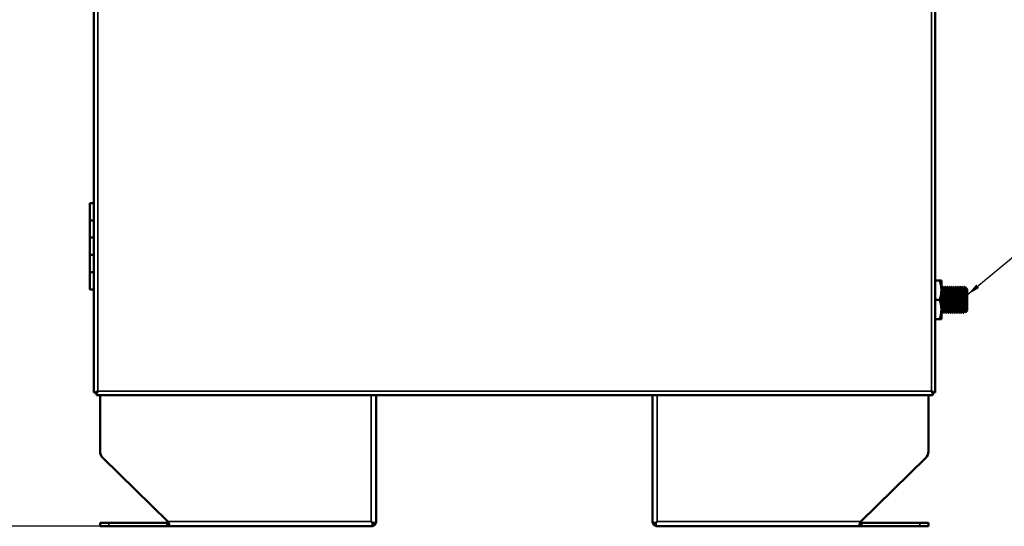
# Model space of a CAD drawing. Header units: inches. Extents: x 0 to 136, y 2 to 86.
# Tile 17 of 144: x 16 to 45, y 25 to 40. Entities that reach past the tile are written whole.
import ezdxf

# ---------------------------------------------------------------- set-up
doc = ezdxf.new("R2010")
doc.units = ezdxf.units.IN
doc.header["$LTSCALE"] = 4
doc.header["$MEASUREMENT"] = 0
for name, color, linetype, lineweight in [('Dimension (ANSI)', 7, 'Continuous', 25), ('Symbol (ANSI)', 7, 'Continuous', 25), ('Visible (ANSI)', 7, 'Continuous', 50), ('Visible Narrow (ANSI)', 7, 'Continuous', 35)]:
    doc.layers.add(name, color=color, linetype=linetype, lineweight=lineweight)
doc.styles.add('Dimension Text', font='tahoma.ttf')
doc.styles.add('Note Text (ANSI)', font='tahoma.ttf')
doc.dimstyles.new('Default (ANSI)$7', dxfattribs={"dimscale": 4, "dimtxt": 0.12, "dimasz": 0.098425, "dimexe": 0.125, "dimexo": 0.0625, "dimgap": 0.031496, "dimtad": 0, "dimtih": 1, "dimtoh": 1, "dimrnd": 1e-08, "dimzin": 4, "dimdsep": 46, "dimtxsty": 'Note Text (ANSI)', "dimcen": 0.09, "dimdle": 0.393701, "dimclrd": 256, "dimclre": 256, "dimclrt": 256, "dimadec": 0, "dimazin": 1, "dimtfac": 1, "dimtofl": 0, "dimtmove": 0, "dimatfit": 3, "dimfxl": 1, "dimtolj": 1, "dimtzin": 4, "dimlwd": -1, "dimlwe": -1, "dimarcsym": 0})
doc.dimstyles.new('Dual Dimension', dxfattribs={"dimscale": 4, "dimtxt": 0.12, "dimasz": 0.098425, "dimexe": 0.125, "dimexo": 0.0625, "dimgap": 0.031496, "dimtad": 0, "dimtih": 1, "dimtoh": 1, "dimrnd": 1e-08, "dimzin": 4, "dimdsep": 46, "dimtxsty": 'Dimension Text', "dimcen": 0.09, "dimdle": 0.393701, "dimclrd": 256, "dimclre": 256, "dimclrt": 256, "dimadec": 0, "dimazin": 1, "dimtfac": 1, "dimtofl": 0, "dimtmove": 0, "dimatfit": 3, "dimfxl": 1, "dimtolj": 1, "dimtzin": 4, "dimlwd": -1, "dimlwe": -1, "dimarcsym": 0})

# ---------------------------------------------------------------- blocks, each defined once
blk = doc.blocks.new('*D6')
at = {"layer": 'Defpoints', "color": 0, "transparency": 16777216}
for p in [(13.81, 77.429), (18.217, 77.429), (18.577, 25.23)]:
    blk.add_point(p, dxfattribs=at)
at = {"layer": 'Dimension (ANSI)', "transparency": 16777216}
for p, q in [((17.967, 77.429), (13.31, 77.429)), ((13.81, 77.035), (13.81, 52.344)), ((13.81, 25.624), (13.81, 50.188)), ((18.327, 25.23), (13.31, 25.23))]:
    blk.add_line(p, q, dxfattribs=at)
for points in [[(13.744, 77.035), (13.875, 77.035), (13.81, 77.429)], [(13.744, 25.624), (13.875, 25.624), (13.81, 25.23)]]:
    blk.add_solid(points, dxfattribs=at)
at = {"layer": 'Dimension (ANSI)', "transparency": 16777216, "insert": (13.81, 51.266), "char_height": 0.48, "attachment_point": 5, "style": 'Dimension Text'}
blk.add_mtext('\\A1;{\\H3.0x;(}\\S52.20^ 1325.8 mm;{\\H3.0x;)}', dxfattribs=at)

msp = doc.modelspace()

# ---------------------------------------------------------------- linework, layer by layer
at = {"layer": 'Visible (ANSI)'}
for p, q in [((18.1429, 29.1047), (18.1429, 77.3545)), ((42.5259, 77.3545), (42.5259, 29.1047)), ((18.1429, 34.5932), (18.0259, 34.5932)), ((18.0259, 34.5932), (18.0259, 34.0932)), ((18.1429, 34.0932), (18.0259, 34.0932)), ((18.1429, 34.0932), (18.0259, 34.0932)), ((18.0259, 34.0932), (18.0259, 33.5932)), ((18.1429, 33.5932), (18.0259, 33.5932)), ((18.0259, 33.5932), (18.0259, 33.0932)), ((18.1429, 33.5932), (18.0259, 33.5932)), ((18.1429, 33.0932), (18.0259, 33.0932)), ((18.1429, 33.0932), (18.0259, 33.0932)), ((18.0259, 33.0932), (18.0259, 32.5932)), ((18.1429, 32.5932), (18.0259, 32.5932)), ((18.0259, 32.5932), (18.0259, 32.0932)), ((18.1429, 32.5932), (18.0259, 32.5932)), ((42.6516, 32.3546), (42.5259, 32.3546)), ((42.7019, 32.3546), (42.6516, 32.3546)), ((42.7019, 32.0734), (42.7019, 32.3546)), ((18.1429, 32.0932), (18.0259, 32.0932)), ((42.7019, 32.0734), (42.7019, 31.5109)), ((42.7175, 32.1265), (42.7099, 32.1265)), ((42.7409, 32.1671), (42.7487, 32.1671)), ((42.78, 32.1265), (42.7724, 32.1265)), ((42.8034, 32.1671), (42.8112, 32.1671)), ((42.8425, 32.1265), (42.8349, 32.1265)), ((42.8659, 32.1671), (42.8737, 32.1671)), ((42.905, 32.1265), (42.8974, 32.1265)), ((42.9284, 32.1671), (42.9362, 32.1671)), ((42.9675, 32.1265), (42.9599, 32.1265)), ((42.9909, 32.1671), (42.9987, 32.1671)), ((43.03, 32.1265), (43.0224, 32.1265)), ((43.0534, 32.1671), (43.0612, 32.1671)), ((43.0925, 32.1265), (43.0849, 32.1265)), ((43.1159, 32.1671), (43.1237, 32.1671)), ((43.155, 32.1265), (43.1474, 32.1265)), ((43.1784, 32.1671), (43.1862, 32.1671)), ((43.2175, 32.1265), (43.2099, 32.1265)), ((43.2409, 32.1671), (43.2487, 32.1671)), ((43.28, 32.1265), (43.2724, 32.1265)), ((43.3034, 32.1671), (43.3112, 32.1671)), ((43.3425, 32.1265), (43.3349, 32.1265)), ((43.3659, 32.1671), (43.3737, 32.1671)), ((43.405, 32.1265), (43.3974, 32.1265)), ((43.4047, 32.1265), (43.4138, 32.1422)), ((43.4519, 32.1046), (43.4141, 32.1423)), ((43.4519, 32.1046), (43.4519, 31.4796)), ((42.6516, 31.7921), (42.5259, 31.7921)), ((43.3894, 31.7921), (43.3894, 31.5269)), ((42.7019, 31.5109), (42.7019, 31.2296)), ((42.7097, 31.4171), (42.7175, 31.4171)), ((42.7485, 31.4577), (42.7409, 31.4577)), ((42.7722, 31.4171), (42.78, 31.4171)), ((42.811, 31.4577), (42.8034, 31.4577)), ((42.8347, 31.4171), (42.8425, 31.4171)), ((42.8735, 31.4577), (42.8659, 31.4577)), ((42.8972, 31.4171), (42.905, 31.4171)), ((42.936, 31.4577), (42.9284, 31.4577)), ((42.9597, 31.4171), (42.9675, 31.4171)), ((42.9985, 31.4577), (42.9909, 31.4577)), ((43.0222, 31.4171), (43.03, 31.4171)), ((43.061, 31.4577), (43.0534, 31.4577)), ((43.0847, 31.4171), (43.0925, 31.4171)), ((43.1235, 31.4577), (43.1159, 31.4577)), ((43.1472, 31.4171), (43.155, 31.4171)), ((43.186, 31.4577), (43.1784, 31.4577)), ((43.2097, 31.4171), (43.2175, 31.4171)), ((43.2485, 31.4577), (43.2409, 31.4577)), ((43.2722, 31.4171), (43.28, 31.4171)), ((43.311, 31.4577), (43.3034, 31.4577)), ((43.3347, 31.4171), (43.3425, 31.4171)), ((43.3735, 31.4577), (43.3659, 31.4577)), ((43.4263, 31.4541), (43.3943, 31.4221)), ((43.4287, 31.4577), (43.4274, 31.4556)), ((43.43, 31.4577), (43.4284, 31.4577)), ((43.43, 31.4577), (43.43, 31.5214)), ((43.4519, 31.4796), (43.43, 31.4577)), ((42.6516, 31.2296), (42.5259, 31.2296)), ((42.7019, 31.2296), (42.6516, 31.2296)), ((18.1854, 29.1047), (18.1429, 29.1047)), ((18.2167, 29.1047), (18.1854, 29.1047)), ((18.2559, 29.1438), (18.2167, 29.1047)), ((18.2167, 29.1047), (18.2169, 29.1047)), ((18.2169, 29.1045), (18.2561, 29.1436)), ((18.2169, 29.1048), (18.2169, 29.1047)), ((18.2169, 29.1045), (18.2169, 29.1046)), ((18.217, 29.1046), (18.2169, 29.1046)), ((18.2169, 29.1045), (18.2169, 29.0732)), ((18.2561, 29.144), (18.2559, 29.1438)), ((18.2561, 29.144), (18.2563, 29.144)), ((18.2561, 29.1436), (18.2563, 29.1438)), ((18.2563, 29.1438), (18.2563, 29.144)), ((42.4125, 29.1438), (42.4125, 29.144)), ((42.4125, 29.144), (42.4126, 29.144)), ((42.4125, 29.1438), (42.4127, 29.1436)), ((42.4128, 29.1438), (42.4126, 29.144)), ((42.4127, 29.1436), (42.4518, 29.1045)), ((42.452, 29.1047), (42.4128, 29.1438)), ((42.4517, 29.1046), (42.4518, 29.1046)), ((42.4518, 29.1045), (42.4518, 29.1046)), ((42.4518, 29.1045), (42.4518, 29.0732)), ((42.4519, 29.1048), (42.4519, 29.1047)), ((42.452, 29.1047), (42.4519, 29.1047)), ((42.452, 29.1047), (42.4833, 29.1047)), ((42.4833, 29.1047), (42.5259, 29.1047)), ((18.2169, 29.0732), (18.2169, 29.0306)), ((42.4518, 29.0306), (18.2169, 29.0306)), ((18.3269, 27.3972), (18.3269, 29.0306)), ((26.3269, 25.3342), (26.3269, 29.0306)), ((34.3269, 25.3342), (34.3269, 29.0306)), ((42.3269, 27.3972), (42.3269, 29.0306)), ((42.4518, 29.0732), (42.4518, 29.0306)), ((18.402, 27.2186), (20.2866, 25.3735)), ((42.2517, 27.2186), (40.3671, 25.3735)), ((18.3269, 25.3342), (18.5769, 25.3342)), ((18.3269, 25.2302), (18.3269, 25.3342)), ((18.3269, 25.2302), (18.5769, 25.2302)), ((20.2644, 25.3342), (18.5769, 25.3342)), ((20.2644, 25.2302), (18.5769, 25.2302)), ((20.2644, 25.3342), (20.3043, 25.3342)), ((20.2644, 25.2302), (20.2644, 25.3342)), ((20.3363, 25.2302), (20.2644, 25.2302)), ((26.2228, 25.2301), (20.3367, 25.2301)), ((26.2228, 25.3341), (26.1835, 25.3735)), ((26.2229, 25.3342), (26.1835, 25.3735)), ((26.2228, 25.2301), (26.2228, 25.3341)), ((26.3269, 25.3342), (26.2229, 25.3342)), ((34.3269, 25.3342), (34.4309, 25.3342)), ((34.4309, 25.3342), (34.4703, 25.3735)), ((34.4309, 25.3341), (34.4703, 25.3735)), ((34.4309, 25.2301), (34.4309, 25.3341)), ((40.317, 25.2301), (34.4309, 25.2301)), ((40.3894, 25.2302), (40.3174, 25.2302)), ((40.3494, 25.3342), (40.3894, 25.3342)), ((42.0769, 25.3342), (40.3894, 25.3342)), ((40.3894, 25.2302), (40.3894, 25.3342)), ((42.0769, 25.2302), (40.3894, 25.2302)), ((42.0769, 25.3342), (42.3269, 25.3342)), ((42.0769, 25.2302), (42.3269, 25.2302)), ((42.3269, 25.3342), (42.3269, 25.2302))]:
    msp.add_line(p, q, dxfattribs=at)
for centre, radius, start, end in [((18.5769, 27.3972), 0.25, 180, 225.60797), ((42.0769, 27.3972), 0.25, 314.39203, 0), ((26.1835, 25.3736), 0.0394, 314.8618, 314.97626), ((26.1835, 25.3736), 0.1434, 285.91475, 344.05253), ((34.4703, 25.3736), 0.1434, 195.94747, 254.08525), ((34.4703, 25.3736), 0.0394, 225.02374, 225.1382)]:
    msp.add_arc(centre, radius, start, end, dxfattribs=at)
for points, weights in [([(42.6516, 32.3546), (42.7019, 32.2039), (42.7019, 32.0734)], [1.52036391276, 1.63796447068, 1.63796447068]), ([(42.7019, 32.0734), (42.7019, 31.9428), (42.6516, 31.7921)], [1.63796447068, 1.63796447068, 1.52036391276]), ([(42.7019, 31.5109), (42.7019, 31.6414), (42.6516, 31.7921)], [1.63796447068, 1.63796447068, 1.52036391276]), ([(42.6516, 31.2296), (42.7019, 31.3803), (42.7019, 31.5109)], [1.52036391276, 1.63796447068, 1.63796447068]), ([(42.7097, 31.4171), (42.7058, 31.4171), (42.7019, 31.5269)], [1, 0.923879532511, 1])]:
    msp.add_rational_spline(points, weights, degree=2, dxfattribs=at)
for points in [[(42.7019, 32.1404), (42.7046, 32.1356), (42.7074, 32.1309), (42.7101, 32.1261)], [(42.7172, 32.1265), (42.725, 32.1399), (42.7327, 32.1533), (42.7405, 32.1667)], [(42.7492, 32.1667), (42.757, 32.1532), (42.7648, 32.1396), (42.7726, 32.1261)], [(42.7797, 32.1265), (42.7875, 32.1399), (42.7952, 32.1533), (42.803, 32.1667)], [(42.8117, 32.1667), (42.8195, 32.1532), (42.8273, 32.1396), (42.8351, 32.1261)], [(42.8422, 32.1265), (42.85, 32.1399), (42.8577, 32.1533), (42.8655, 32.1667)], [(42.8742, 32.1667), (42.882, 32.1532), (42.8898, 32.1396), (42.8976, 32.1261)], [(42.9047, 32.1265), (42.9125, 32.1399), (42.9202, 32.1533), (42.928, 32.1667)], [(42.9367, 32.1667), (42.9445, 32.1532), (42.9523, 32.1396), (42.9601, 32.1261)], [(42.9672, 32.1265), (42.975, 32.1399), (42.9827, 32.1533), (42.9905, 32.1667)], [(42.9992, 32.1667), (43.007, 32.1532), (43.0148, 32.1396), (43.0226, 32.1261)], [(43.0297, 32.1265), (43.0375, 32.1399), (43.0452, 32.1533), (43.053, 32.1667)], [(43.0617, 32.1667), (43.0695, 32.1532), (43.0773, 32.1396), (43.0851, 32.1261)], [(43.0922, 32.1265), (43.1, 32.1399), (43.1077, 32.1533), (43.1155, 32.1667)], [(43.1242, 32.1667), (43.132, 32.1532), (43.1398, 32.1396), (43.1476, 32.1261)], [(43.1547, 32.1265), (43.1625, 32.1399), (43.1702, 32.1533), (43.178, 32.1667)], [(43.1867, 32.1667), (43.1945, 32.1532), (43.2023, 32.1396), (43.2101, 32.1261)], [(43.2172, 32.1265), (43.225, 32.1399), (43.2327, 32.1533), (43.2405, 32.1667)], [(43.2492, 32.1667), (43.257, 32.1532), (43.2648, 32.1396), (43.2726, 32.1261)], [(43.2797, 32.1265), (43.2875, 32.1399), (43.2952, 32.1533), (43.303, 32.1667)], [(43.3117, 32.1667), (43.3195, 32.1532), (43.3273, 32.1396), (43.3351, 32.1261)], [(43.3422, 32.1265), (43.35, 32.1399), (43.3577, 32.1533), (43.3655, 32.1667)], [(43.3742, 32.1667), (43.382, 32.1532), (43.3898, 32.1396), (43.3976, 32.1261)], [(42.7092, 31.4175), (42.7068, 31.4217), (42.7043, 31.426), (42.7019, 31.4303)], [(42.7412, 31.4577), (42.7334, 31.4443), (42.7257, 31.4309), (42.7179, 31.4175)], [(42.7717, 31.4175), (42.7639, 31.431), (42.7561, 31.4446), (42.7483, 31.4581)], [(42.8037, 31.4577), (42.7959, 31.4443), (42.7882, 31.4309), (42.7804, 31.4175)], [(42.8342, 31.4175), (42.8264, 31.431), (42.8186, 31.4446), (42.8108, 31.4581)], [(42.8662, 31.4577), (42.8584, 31.4443), (42.8507, 31.4309), (42.8429, 31.4175)], [(42.8967, 31.4175), (42.8889, 31.431), (42.8811, 31.4446), (42.8733, 31.4581)], [(42.9287, 31.4577), (42.9209, 31.4443), (42.9132, 31.4309), (42.9054, 31.4175)], [(42.9592, 31.4175), (42.9514, 31.431), (42.9436, 31.4446), (42.9358, 31.4581)], [(42.9912, 31.4577), (42.9834, 31.4443), (42.9757, 31.4309), (42.9679, 31.4175)], [(43.0217, 31.4175), (43.0139, 31.431), (43.0061, 31.4446), (42.9983, 31.4581)], [(43.0537, 31.4577), (43.0459, 31.4443), (43.0382, 31.4309), (43.0304, 31.4175)], [(43.0842, 31.4175), (43.0764, 31.431), (43.0686, 31.4446), (43.0608, 31.4581)], [(43.1162, 31.4577), (43.1084, 31.4443), (43.1007, 31.4309), (43.0929, 31.4175)], [(43.1467, 31.4175), (43.1389, 31.431), (43.1311, 31.4446), (43.1233, 31.4581)], [(43.1787, 31.4577), (43.1709, 31.4443), (43.1632, 31.4309), (43.1554, 31.4175)], [(43.2092, 31.4175), (43.2014, 31.431), (43.1936, 31.4446), (43.1858, 31.4581)], [(43.2412, 31.4577), (43.2334, 31.4443), (43.2257, 31.4309), (43.2179, 31.4175)], [(43.2717, 31.4175), (43.2639, 31.431), (43.2561, 31.4446), (43.2483, 31.4581)], [(43.3037, 31.4577), (43.2959, 31.4443), (43.2882, 31.4309), (43.2804, 31.4175)], [(43.3342, 31.4175), (43.3264, 31.431), (43.3186, 31.4446), (43.3108, 31.4581)], [(43.3662, 31.4577), (43.3584, 31.4443), (43.3507, 31.4309), (43.3429, 31.4175)], [(43.394, 31.4222), (43.3871, 31.4341), (43.3802, 31.4461), (43.3733, 31.4581)], [(18.1854, 29.1047), (18.2053, 29.1178), (18.2304, 29.1307), (18.2559, 29.1438)], [(18.2169, 29.0732), (18.23, 29.093), (18.243, 29.1181), (18.2561, 29.1436)], [(42.4518, 29.0732), (42.4387, 29.093), (42.4257, 29.1181), (42.4127, 29.1436)], [(42.4833, 29.1047), (42.4634, 29.1178), (42.4383, 29.1307), (42.4128, 29.1438)], [(20.2866, 25.3735), (20.3, 25.3433), (20.3134, 25.3132), (20.3269, 25.2889)], [(20.3367, 25.2301), (20.3366, 25.2301), (20.3364, 25.2301), (20.3363, 25.2302)], [(40.3174, 25.2302), (40.3173, 25.2301), (40.3172, 25.2301), (40.317, 25.2301)], [(40.3269, 25.2889), (40.3403, 25.3132), (40.3537, 25.3433), (40.3671, 25.3735)]]:
    msp.add_open_spline(points, degree=3, dxfattribs=at)
for points, weights, knots in [([(42.7409, 31.4577), (42.737, 31.4577), (42.7331, 31.5556), (42.7292, 31.6536), (42.7253, 31.7921), (42.7214, 31.9306), (42.7175, 32.0286), (42.7138, 32.1197), (42.7101, 32.1261)], [1, 0.923879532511, 1, 0.923879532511, 1, 0.923879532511, 1, 0.928804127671, 0.990788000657], [0.47, 0.47, 0.47, 0.475, 0.475, 0.48, 0.48, 0.485, 0.485, 0.489676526, 0.489676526, 0.489676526]), ([(42.7483, 31.4581), (42.7446, 31.4645), (42.7409, 31.5556), (42.737, 31.6536), (42.7331, 31.7921), (42.7292, 31.9306), (42.7253, 32.0286), (42.7214, 32.1265), (42.7175, 32.1265)], [0.990788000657, 0.928804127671, 1, 0.923879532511, 1, 0.923879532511, 1, 0.923879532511, 1], [0.470323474, 0.470323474, 0.470323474, 0.475, 0.475, 0.48, 0.48, 0.485, 0.485, 0.49, 0.49, 0.49]), ([(42.7722, 31.4171), (42.7683, 31.4171), (42.7644, 31.5269), (42.7605, 31.6368), (42.7565, 31.7921), (42.7526, 31.9474), (42.7487, 32.0573), (42.7448, 32.1671), (42.7409, 32.1671), (42.7407, 32.1671), (42.7405, 32.1667)], [1, 0.923879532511, 1, 0.923879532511, 1, 0.923879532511, 1, 0.923879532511, 1, 0.995614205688, 0.991733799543], [0.47, 0.47, 0.47, 0.475, 0.475, 0.48, 0.48, 0.485, 0.485, 0.49, 0.49, 0.490288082, 0.490288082, 0.490288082]), ([(42.7804, 31.4175), (42.7802, 31.4171), (42.78, 31.4171), (42.7761, 31.4171), (42.7722, 31.5269), (42.7683, 31.6368), (42.7644, 31.7921), (42.7605, 31.9474), (42.7565, 32.0573), (42.7526, 32.1671), (42.7487, 32.1671)], [0.991733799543, 0.995614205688, 1, 0.923879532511, 1, 0.923879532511, 1, 0.923879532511, 1, 0.923879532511, 1], [0.429711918, 0.429711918, 0.429711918, 0.43, 0.43, 0.435, 0.435, 0.44, 0.44, 0.445, 0.445, 0.45, 0.45, 0.45]), ([(42.8034, 31.4577), (42.7995, 31.4577), (42.7956, 31.5556), (42.7917, 31.6536), (42.7878, 31.7921), (42.7839, 31.9306), (42.78, 32.0286), (42.7763, 32.1197), (42.7726, 32.1261)], [1, 0.923879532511, 1, 0.923879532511, 1, 0.923879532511, 1, 0.928804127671, 0.990788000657], [0.43, 0.43, 0.43, 0.435, 0.435, 0.44, 0.44, 0.445, 0.445, 0.449676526, 0.449676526, 0.449676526]), ([(42.8108, 31.4581), (42.8071, 31.4645), (42.8034, 31.5556), (42.7995, 31.6536), (42.7956, 31.7921), (42.7917, 31.9306), (42.7878, 32.0286), (42.7839, 32.1265), (42.78, 32.1265)], [0.990788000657, 0.928804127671, 1, 0.923879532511, 1, 0.923879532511, 1, 0.923879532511, 1], [0.430323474, 0.430323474, 0.430323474, 0.435, 0.435, 0.44, 0.44, 0.445, 0.445, 0.45, 0.45, 0.45]), ([(42.8347, 31.4171), (42.8308, 31.4171), (42.8269, 31.5269), (42.823, 31.6368), (42.819, 31.7921), (42.8151, 31.9474), (42.8112, 32.0573), (42.8073, 32.1671), (42.8034, 32.1671), (42.8032, 32.1671), (42.803, 32.1667)], [1, 0.923879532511, 1, 0.923879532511, 1, 0.923879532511, 1, 0.923879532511, 1, 0.995614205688, 0.991733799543], [0.43, 0.43, 0.43, 0.435, 0.435, 0.44, 0.44, 0.445, 0.445, 0.45, 0.45, 0.450288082, 0.450288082, 0.450288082]), ([(42.8429, 31.4175), (42.8427, 31.4171), (42.8425, 31.4171), (42.8386, 31.4171), (42.8347, 31.5269), (42.8308, 31.6368), (42.8269, 31.7921), (42.823, 31.9474), (42.819, 32.0573), (42.8151, 32.1671), (42.8112, 32.1671)], [0.991733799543, 0.995614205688, 1, 0.923879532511, 1, 0.923879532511, 1, 0.923879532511, 1, 0.923879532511, 1], [0.389711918, 0.389711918, 0.389711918, 0.39, 0.39, 0.395, 0.395, 0.4, 0.4, 0.405, 0.405, 0.41, 0.41, 0.41]), ([(42.8659, 31.4577), (42.862, 31.4577), (42.8581, 31.5556), (42.8542, 31.6536), (42.8503, 31.7921), (42.8464, 31.9306), (42.8425, 32.0286), (42.8388, 32.1197), (42.8351, 32.1261)], [1, 0.923879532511, 1, 0.923879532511, 1, 0.923879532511, 1, 0.928804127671, 0.990788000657], [0.39, 0.39, 0.39, 0.395, 0.395, 0.4, 0.4, 0.405, 0.405, 0.409676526, 0.409676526, 0.409676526]), ([(42.8733, 31.4581), (42.8696, 31.4645), (42.8659, 31.5556), (42.862, 31.6536), (42.8581, 31.7921), (42.8542, 31.9306), (42.8503, 32.0286), (42.8464, 32.1265), (42.8425, 32.1265)], [0.990788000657, 0.928804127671, 1, 0.923879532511, 1, 0.923879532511, 1, 0.923879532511, 1], [0.390323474, 0.390323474, 0.390323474, 0.395, 0.395, 0.4, 0.4, 0.405, 0.405, 0.41, 0.41, 0.41]), ([(42.8972, 31.4171), (42.8933, 31.4171), (42.8894, 31.5269), (42.8855, 31.6368), (42.8815, 31.7921), (42.8776, 31.9474), (42.8737, 32.0573), (42.8698, 32.1671), (42.8659, 32.1671), (42.8657, 32.1671), (42.8655, 32.1667)], [1, 0.923879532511, 1, 0.923879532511, 1, 0.923879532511, 1, 0.923879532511, 1, 0.995614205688, 0.991733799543], [0.39, 0.39, 0.39, 0.395, 0.395, 0.4, 0.4, 0.405, 0.405, 0.41, 0.41, 0.410288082, 0.410288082, 0.410288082]), ([(42.9054, 31.4175), (42.9052, 31.4171), (42.905, 31.4171), (42.9011, 31.4171), (42.8972, 31.5269), (42.8933, 31.6368), (42.8894, 31.7921), (42.8855, 31.9474), (42.8815, 32.0573), (42.8776, 32.1671), (42.8737, 32.1671)], [0.991733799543, 0.995614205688, 1, 0.923879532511, 1, 0.923879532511, 1, 0.923879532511, 1, 0.923879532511, 1], [0.349711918, 0.349711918, 0.349711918, 0.35, 0.35, 0.355, 0.355, 0.36, 0.36, 0.365, 0.365, 0.37, 0.37, 0.37]), ([(42.9284, 31.4577), (42.9245, 31.4577), (42.9206, 31.5556), (42.9167, 31.6536), (42.9128, 31.7921), (42.9089, 31.9306), (42.905, 32.0286), (42.9013, 32.1197), (42.8976, 32.1261)], [1, 0.923879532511, 1, 0.923879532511, 1, 0.923879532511, 1, 0.928804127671, 0.990788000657], [0.35, 0.35, 0.35, 0.355, 0.355, 0.36, 0.36, 0.365, 0.365, 0.369676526, 0.369676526, 0.369676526]), ([(42.9358, 31.4581), (42.9321, 31.4645), (42.9284, 31.5556), (42.9245, 31.6536), (42.9206, 31.7921), (42.9167, 31.9306), (42.9128, 32.0286), (42.9089, 32.1265), (42.905, 32.1265)], [0.990788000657, 0.928804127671, 1, 0.923879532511, 1, 0.923879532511, 1, 0.923879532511, 1], [0.350323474, 0.350323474, 0.350323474, 0.355, 0.355, 0.36, 0.36, 0.365, 0.365, 0.37, 0.37, 0.37]), ([(42.9597, 31.4171), (42.9558, 31.4171), (42.9519, 31.5269), (42.948, 31.6368), (42.944, 31.7921), (42.9401, 31.9474), (42.9362, 32.0573), (42.9323, 32.1671), (42.9284, 32.1671), (42.9282, 32.1671), (42.928, 32.1667)], [1, 0.923879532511, 1, 0.923879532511, 1, 0.923879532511, 1, 0.923879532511, 1, 0.995614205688, 0.991733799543], [0.35, 0.35, 0.35, 0.355, 0.355, 0.36, 0.36, 0.365, 0.365, 0.37, 0.37, 0.370288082, 0.370288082, 0.370288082]), ([(42.9679, 31.4175), (42.9677, 31.4171), (42.9675, 31.4171), (42.9636, 31.4171), (42.9597, 31.5269), (42.9558, 31.6368), (42.9519, 31.7921), (42.948, 31.9474), (42.944, 32.0573), (42.9401, 32.1671), (42.9362, 32.1671)], [0.991733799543, 0.995614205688, 1, 0.923879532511, 1, 0.923879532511, 1, 0.923879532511, 1, 0.923879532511, 1], [0.309711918, 0.309711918, 0.309711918, 0.31, 0.31, 0.315, 0.315, 0.32, 0.32, 0.325, 0.325, 0.33, 0.33, 0.33]), ([(42.9909, 31.4577), (42.987, 31.4577), (42.9831, 31.5556), (42.9792, 31.6536), (42.9753, 31.7921), (42.9714, 31.9306), (42.9675, 32.0286), (42.9638, 32.1197), (42.9601, 32.1261)], [1, 0.923879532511, 1, 0.923879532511, 1, 0.923879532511, 1, 0.928804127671, 0.990788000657], [0.31, 0.31, 0.31, 0.315, 0.315, 0.32, 0.32, 0.325, 0.325, 0.329676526, 0.329676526, 0.329676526]), ([(42.9983, 31.4581), (42.9946, 31.4645), (42.9909, 31.5556), (42.987, 31.6536), (42.9831, 31.7921), (42.9792, 31.9306), (42.9753, 32.0286), (42.9714, 32.1265), (42.9675, 32.1265)], [0.990788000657, 0.928804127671, 1, 0.923879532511, 1, 0.923879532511, 1, 0.923879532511, 1], [0.310323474, 0.310323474, 0.310323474, 0.315, 0.315, 0.32, 0.32, 0.325, 0.325, 0.33, 0.33, 0.33]), ([(43.0222, 31.4171), (43.0183, 31.4171), (43.0144, 31.5269), (43.0105, 31.6368), (43.0065, 31.7921), (43.0026, 31.9474), (42.9987, 32.0573), (42.9948, 32.1671), (42.9909, 32.1671), (42.9907, 32.1671), (42.9905, 32.1667)], [1, 0.923879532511, 1, 0.923879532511, 1, 0.923879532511, 1, 0.923879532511, 1, 0.995614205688, 0.991733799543], [0.31, 0.31, 0.31, 0.315, 0.315, 0.32, 0.32, 0.325, 0.325, 0.33, 0.33, 0.330288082, 0.330288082, 0.330288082]), ([(43.0304, 31.4175), (43.0302, 31.4171), (43.03, 31.4171), (43.0261, 31.4171), (43.0222, 31.5269), (43.0183, 31.6368), (43.0144, 31.7921), (43.0105, 31.9474), (43.0065, 32.0573), (43.0026, 32.1671), (42.9987, 32.1671)], [0.991733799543, 0.995614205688, 1, 0.923879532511, 1, 0.923879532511, 1, 0.923879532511, 1, 0.923879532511, 1], [0.269711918, 0.269711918, 0.269711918, 0.27, 0.27, 0.275, 0.275, 0.28, 0.28, 0.285, 0.285, 0.29, 0.29, 0.29]), ([(43.0534, 31.4577), (43.0495, 31.4577), (43.0456, 31.5556), (43.0417, 31.6536), (43.0378, 31.7921), (43.0339, 31.9306), (43.03, 32.0286), (43.0263, 32.1197), (43.0226, 32.1261)], [1, 0.923879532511, 1, 0.923879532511, 1, 0.923879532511, 1, 0.928804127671, 0.990788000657], [0.27, 0.27, 0.27, 0.275, 0.275, 0.28, 0.28, 0.285, 0.285, 0.289676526, 0.289676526, 0.289676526]), ([(43.0608, 31.4581), (43.0571, 31.4645), (43.0534, 31.5556), (43.0495, 31.6536), (43.0456, 31.7921), (43.0417, 31.9306), (43.0378, 32.0286), (43.0339, 32.1265), (43.03, 32.1265)], [0.990788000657, 0.928804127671, 1, 0.923879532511, 1, 0.923879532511, 1, 0.923879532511, 1], [0.270323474, 0.270323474, 0.270323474, 0.275, 0.275, 0.28, 0.28, 0.285, 0.285, 0.29, 0.29, 0.29]), ([(43.0847, 31.4171), (43.0808, 31.4171), (43.0769, 31.5269), (43.073, 31.6368), (43.069, 31.7921), (43.0651, 31.9474), (43.0612, 32.0573), (43.0573, 32.1671), (43.0534, 32.1671), (43.0532, 32.1671), (43.053, 32.1667)], [1, 0.923879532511, 1, 0.923879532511, 1, 0.923879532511, 1, 0.923879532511, 1, 0.995614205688, 0.991733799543], [0.27, 0.27, 0.27, 0.275, 0.275, 0.28, 0.28, 0.285, 0.285, 0.29, 0.29, 0.290288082, 0.290288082, 0.290288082]), ([(43.0929, 31.4175), (43.0927, 31.4171), (43.0925, 31.4171), (43.0886, 31.4171), (43.0847, 31.5269), (43.0808, 31.6368), (43.0769, 31.7921), (43.073, 31.9474), (43.069, 32.0573), (43.0651, 32.1671), (43.0612, 32.1671)], [0.991733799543, 0.995614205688, 1, 0.923879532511, 1, 0.923879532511, 1, 0.923879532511, 1, 0.923879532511, 1], [0.229711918, 0.229711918, 0.229711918, 0.23, 0.23, 0.235, 0.235, 0.24, 0.24, 0.245, 0.245, 0.25, 0.25, 0.25]), ([(43.1159, 31.4577), (43.112, 31.4577), (43.1081, 31.5556), (43.1042, 31.6536), (43.1003, 31.7921), (43.0964, 31.9306), (43.0925, 32.0286), (43.0888, 32.1197), (43.0851, 32.1261)], [1, 0.923879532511, 1, 0.923879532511, 1, 0.923879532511, 1, 0.928804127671, 0.990788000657], [0.23, 0.23, 0.23, 0.235, 0.235, 0.24, 0.24, 0.245, 0.245, 0.249676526, 0.249676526, 0.249676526]), ([(43.1233, 31.4581), (43.1196, 31.4645), (43.1159, 31.5556), (43.112, 31.6536), (43.1081, 31.7921), (43.1042, 31.9306), (43.1003, 32.0286), (43.0964, 32.1265), (43.0925, 32.1265)], [0.990788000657, 0.928804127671, 1, 0.923879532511, 1, 0.923879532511, 1, 0.923879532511, 1], [0.230323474, 0.230323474, 0.230323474, 0.235, 0.235, 0.24, 0.24, 0.245, 0.245, 0.25, 0.25, 0.25]), ([(43.1472, 31.4171), (43.1433, 31.4171), (43.1394, 31.5269), (43.1355, 31.6368), (43.1315, 31.7921), (43.1276, 31.9474), (43.1237, 32.0573), (43.1198, 32.1671), (43.1159, 32.1671), (43.1157, 32.1671), (43.1155, 32.1667)], [1, 0.923879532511, 1, 0.923879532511, 1, 0.923879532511, 1, 0.923879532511, 1, 0.995614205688, 0.991733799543], [0.23, 0.23, 0.23, 0.235, 0.235, 0.24, 0.24, 0.245, 0.245, 0.25, 0.25, 0.250288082, 0.250288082, 0.250288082]), ([(43.1554, 31.4175), (43.1552, 31.4171), (43.155, 31.4171), (43.1511, 31.4171), (43.1472, 31.5269), (43.1433, 31.6368), (43.1394, 31.7921), (43.1355, 31.9474), (43.1315, 32.0573), (43.1276, 32.1671), (43.1237, 32.1671)], [0.991733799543, 0.995614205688, 1, 0.923879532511, 1, 0.923879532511, 1, 0.923879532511, 1, 0.923879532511, 1], [0.189711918, 0.189711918, 0.189711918, 0.19, 0.19, 0.195, 0.195, 0.2, 0.2, 0.205, 0.205, 0.21, 0.21, 0.21]), ([(43.1784, 31.4577), (43.1745, 31.4577), (43.1706, 31.5556), (43.1667, 31.6536), (43.1628, 31.7921), (43.1589, 31.9306), (43.155, 32.0286), (43.1513, 32.1197), (43.1476, 32.1261)], [1, 0.923879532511, 1, 0.923879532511, 1, 0.923879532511, 1, 0.928804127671, 0.990788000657], [0.19, 0.19, 0.19, 0.195, 0.195, 0.2, 0.2, 0.205, 0.205, 0.209676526, 0.209676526, 0.209676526]), ([(43.1858, 31.4581), (43.1821, 31.4645), (43.1784, 31.5556), (43.1745, 31.6536), (43.1706, 31.7921), (43.1667, 31.9306), (43.1628, 32.0286), (43.1589, 32.1265), (43.155, 32.1265)], [0.990788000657, 0.928804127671, 1, 0.923879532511, 1, 0.923879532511, 1, 0.923879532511, 1], [0.190323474, 0.190323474, 0.190323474, 0.195, 0.195, 0.2, 0.2, 0.205, 0.205, 0.21, 0.21, 0.21]), ([(43.2097, 31.4171), (43.2058, 31.4171), (43.2019, 31.5269), (43.198, 31.6368), (43.194, 31.7921), (43.1901, 31.9474), (43.1862, 32.0573), (43.1823, 32.1671), (43.1784, 32.1671), (43.1782, 32.1671), (43.178, 32.1667)], [1, 0.923879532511, 1, 0.923879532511, 1, 0.923879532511, 1, 0.923879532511, 1, 0.995614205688, 0.991733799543], [0.19, 0.19, 0.19, 0.195, 0.195, 0.2, 0.2, 0.205, 0.205, 0.21, 0.21, 0.210288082, 0.210288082, 0.210288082]), ([(43.2179, 31.4175), (43.2177, 31.4171), (43.2175, 31.4171), (43.2136, 31.4171), (43.2097, 31.5269), (43.2058, 31.6368), (43.2019, 31.7921), (43.198, 31.9474), (43.194, 32.0573), (43.1901, 32.1671), (43.1862, 32.1671)], [0.991733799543, 0.995614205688, 1, 0.923879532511, 1, 0.923879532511, 1, 0.923879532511, 1, 0.923879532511, 1], [0.149711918, 0.149711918, 0.149711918, 0.15, 0.15, 0.155, 0.155, 0.16, 0.16, 0.165, 0.165, 0.17, 0.17, 0.17]), ([(43.2409, 31.4577), (43.237, 31.4577), (43.2331, 31.5556), (43.2292, 31.6536), (43.2253, 31.7921), (43.2214, 31.9306), (43.2175, 32.0286), (43.2138, 32.1197), (43.2101, 32.1261)], [1, 0.923879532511, 1, 0.923879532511, 1, 0.923879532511, 1, 0.928804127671, 0.990788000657], [0.15, 0.15, 0.15, 0.155, 0.155, 0.16, 0.16, 0.165, 0.165, 0.169676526, 0.169676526, 0.169676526]), ([(43.2483, 31.4581), (43.2446, 31.4645), (43.2409, 31.5556), (43.237, 31.6536), (43.2331, 31.7921), (43.2292, 31.9306), (43.2253, 32.0286), (43.2214, 32.1265), (43.2175, 32.1265)], [0.990788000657, 0.928804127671, 1, 0.923879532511, 1, 0.923879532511, 1, 0.923879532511, 1], [0.150323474, 0.150323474, 0.150323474, 0.155, 0.155, 0.16, 0.16, 0.165, 0.165, 0.17, 0.17, 0.17]), ([(43.2722, 31.4171), (43.2683, 31.4171), (43.2644, 31.5269), (43.2605, 31.6368), (43.2565, 31.7921), (43.2526, 31.9474), (43.2487, 32.0573), (43.2448, 32.1671), (43.2409, 32.1671), (43.2407, 32.1671), (43.2405, 32.1667)], [1, 0.923879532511, 1, 0.923879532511, 1, 0.923879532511, 1, 0.923879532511, 1, 0.995614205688, 0.991733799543], [0.15, 0.15, 0.15, 0.155, 0.155, 0.16, 0.16, 0.165, 0.165, 0.17, 0.17, 0.170288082, 0.170288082, 0.170288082]), ([(43.2804, 31.4175), (43.2802, 31.4171), (43.28, 31.4171), (43.2761, 31.4171), (43.2722, 31.5269), (43.2683, 31.6368), (43.2644, 31.7921), (43.2605, 31.9474), (43.2565, 32.0573), (43.2526, 32.1671), (43.2487, 32.1671)], [0.991733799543, 0.995614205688, 1, 0.923879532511, 1, 0.923879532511, 1, 0.923879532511, 1, 0.923879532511, 1], [0.109711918, 0.109711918, 0.109711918, 0.11, 0.11, 0.115, 0.115, 0.12, 0.12, 0.125, 0.125, 0.13, 0.13, 0.13]), ([(43.3034, 31.4577), (43.2995, 31.4577), (43.2956, 31.5556), (43.2917, 31.6536), (43.2878, 31.7921), (43.2839, 31.9306), (43.28, 32.0286), (43.2763, 32.1197), (43.2726, 32.1261)], [1, 0.923879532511, 1, 0.923879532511, 1, 0.923879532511, 1, 0.928804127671, 0.990788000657], [0.11, 0.11, 0.11, 0.115, 0.115, 0.12, 0.12, 0.125, 0.125, 0.129676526, 0.129676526, 0.129676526]), ([(43.3108, 31.4581), (43.3071, 31.4645), (43.3034, 31.5556), (43.2995, 31.6536), (43.2956, 31.7921), (43.2917, 31.9306), (43.2878, 32.0286), (43.2839, 32.1265), (43.28, 32.1265)], [0.990788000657, 0.928804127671, 1, 0.923879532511, 1, 0.923879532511, 1, 0.923879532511, 1], [0.110323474, 0.110323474, 0.110323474, 0.115, 0.115, 0.12, 0.12, 0.125, 0.125, 0.13, 0.13, 0.13]), ([(43.3347, 31.4171), (43.3308, 31.4171), (43.3269, 31.5269), (43.323, 31.6368), (43.319, 31.7921), (43.3151, 31.9474), (43.3112, 32.0573), (43.3073, 32.1671), (43.3034, 32.1671), (43.3032, 32.1671), (43.303, 32.1667)], [1, 0.923879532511, 1, 0.923879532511, 1, 0.923879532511, 1, 0.923879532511, 1, 0.995614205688, 0.991733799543], [0.11, 0.11, 0.11, 0.115, 0.115, 0.12, 0.12, 0.125, 0.125, 0.13, 0.13, 0.130288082, 0.130288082, 0.130288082]), ([(43.3429, 31.4175), (43.3427, 31.4171), (43.3425, 31.4171), (43.3386, 31.4171), (43.3347, 31.5269), (43.3308, 31.6368), (43.3269, 31.7921), (43.323, 31.9474), (43.319, 32.0573), (43.3151, 32.1671), (43.3112, 32.1671)], [0.991733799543, 0.995614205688, 1, 0.923879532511, 1, 0.923879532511, 1, 0.923879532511, 1, 0.923879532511, 1], [0.069711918, 0.069711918, 0.069711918, 0.07, 0.07, 0.075, 0.075, 0.08, 0.08, 0.085, 0.085, 0.09, 0.09, 0.09]), ([(43.3659, 31.4577), (43.362, 31.4577), (43.3581, 31.5556), (43.3542, 31.6536), (43.3503, 31.7921), (43.3464, 31.9306), (43.3425, 32.0286), (43.3388, 32.1197), (43.3351, 32.1261)], [1, 0.923879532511, 1, 0.923879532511, 1, 0.923879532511, 1, 0.928804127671, 0.990788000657], [0.07, 0.07, 0.07, 0.075, 0.075, 0.08, 0.08, 0.085, 0.085, 0.089676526, 0.089676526, 0.089676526]), ([(43.3733, 31.4581), (43.3696, 31.4645), (43.3659, 31.5556), (43.362, 31.6536), (43.3581, 31.7921), (43.3542, 31.9306), (43.3503, 32.0286), (43.3464, 32.1265), (43.3425, 32.1265)], [0.990788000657, 0.928804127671, 1, 0.923879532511, 1, 0.923879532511, 1, 0.923879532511, 1], [0.070323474, 0.070323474, 0.070323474, 0.075, 0.075, 0.08, 0.08, 0.085, 0.085, 0.09, 0.09, 0.09]), ([(43.3894, 31.5269), (43.3855, 31.6368), (43.3815, 31.7921), (43.3776, 31.9474), (43.3737, 32.0573), (43.3698, 32.1671), (43.3659, 32.1671), (43.3657, 32.1671), (43.3655, 32.1667)], [1, 0.923879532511, 1, 0.923879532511, 1, 0.923879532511, 1, 0.995614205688, 0.991733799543], [0.075, 0.075, 0.075, 0.08, 0.08, 0.085, 0.085, 0.09, 0.09, 0.090288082, 0.090288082, 0.090288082]), ([(43.3894, 31.7921), (43.3855, 31.9474), (43.3815, 32.0573), (43.3776, 32.1671), (43.3737, 32.1671)], [1, 0.923879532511, 1, 0.923879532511, 1], [0.04, 0.04, 0.04, 0.045, 0.045, 0.05, 0.05, 0.05]), ([(43.4284, 31.4577), (43.4245, 31.4577), (43.4206, 31.5556), (43.4167, 31.6536), (43.4128, 31.7921), (43.4089, 31.9306), (43.405, 32.0286), (43.4013, 32.1197), (43.3976, 32.1261)], [1, 0.923879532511, 1, 0.923879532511, 1, 0.923879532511, 1, 0.928804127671, 0.990788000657], [0.03, 0.03, 0.03, 0.035, 0.035, 0.04, 0.04, 0.045, 0.045, 0.049676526, 0.049676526, 0.049676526]), ([(43.43, 31.5214), (43.4292, 31.5369), (43.4284, 31.5556), (43.4245, 31.6536), (43.4206, 31.7921), (43.4167, 31.9306), (43.4128, 32.0286), (43.4089, 32.1265), (43.405, 32.1265)], [0.975309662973, 0.984497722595, 1, 0.923879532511, 1, 0.923879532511, 1, 0.923879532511, 1], [0.033981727, 0.033981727, 0.033981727, 0.035, 0.035, 0.04, 0.04, 0.045, 0.045, 0.05, 0.05, 0.05]), ([(42.7179, 31.4175), (42.7177, 31.4171), (42.7175, 31.4171), (42.7136, 31.4171), (42.7097, 31.5269), (42.7058, 31.6368), (42.7019, 31.7921)], [0.991733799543, 0.995614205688, 1, 0.923879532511, 1, 0.923879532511, 1], [0.469711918, 0.469711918, 0.469711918, 0.47, 0.47, 0.475, 0.475, 0.48, 0.48, 0.48])]:
    msp.add_rational_spline(points, weights, degree=2, knots=knots, dxfattribs=at)
for points, knots in [([(43.4138, 32.1422), (43.4143, 32.143), (43.4147, 32.141), (43.416, 32.128), (43.4168, 32.1115), (43.4185, 32.0631), (43.4192, 32.0311), (43.4209, 31.9576), (43.4217, 31.9173), (43.4233, 31.831), (43.4241, 31.7853), (43.4258, 31.6985), (43.4266, 31.658), (43.4278, 31.602), (43.4283, 31.5838), (43.4291, 31.55), (43.4295, 31.5347), (43.43, 31.5214)], [-2.245559, -2.245559, -2.245559, -2.245559, -2.0503149, -2.0503149, -1.7095617, -1.7095617, -1.3583501, -1.3583501, -1.0244529, -1.0244529, -0.6796257, -0.6796257, -0.3524748, -0.3524748, -0.1780903, -0.1780903, 0, 0, 0, 0]), ([(43.4275, 31.4556), (43.4263, 31.4535), (43.4251, 31.4529), (43.4218, 31.4548), (43.4198, 31.4598), (43.4148, 31.4809), (43.4118, 31.501), (43.4076, 31.5416), (43.4062, 31.5575), (43.4022, 31.604), (43.3996, 31.6375), (43.3958, 31.6919), (43.3945, 31.7109), (43.3915, 31.7565), (43.3902, 31.7782), (43.3894, 31.7921)], [-0.78223289, -0.78223289, -0.78223289, -0.78223289, -0.710598, -0.710598, -0.59519639, -0.59519639, -0.42741628, -0.42741628, -0.33866906, -0.33866906, -0.18450433, -0.18450433, -0.10612353, -0.10612353, 0, 0, 0, 0]), ([(43.3894, 31.5269), (43.3898, 31.5069), (43.3903, 31.4896), (43.3912, 31.4608), (43.3917, 31.4494), (43.3929, 31.4277), (43.3936, 31.4214), (43.3943, 31.4221)], [-5.29722266, -5.29722266, -5.29722266, -5.29722266, -5.14644006, -5.14644006, -5.00158803, -5.00158803, -4.78061311, -4.78061311, -4.78061311, -4.78061311]), ([(20.3269, 25.2889), (20.3285, 25.2707), (20.3301, 25.2558), (20.3318, 25.2456), (20.3334, 25.2355), (20.335, 25.2301), (20.3367, 25.2301)], [0, 0, 0, 0, 0.5000006, 0.5000006, 0.5000006, 1, 1, 1, 1]), ([(40.317, 25.2301), (40.3187, 25.2301), (40.3203, 25.2355), (40.3219, 25.2456), (40.3236, 25.2558), (40.3252, 25.2707), (40.3269, 25.2889)], [0, 0, 0, 0, 0.5000006, 0.5000006, 0.5000006, 1, 1, 1, 1])]:
    msp.add_open_spline(points, degree=3, knots=knots, dxfattribs=at)
at = {"layer": 'Visible Narrow (ANSI)'}
for p, q in [((18.2563, 77.3152), (18.2563, 29.144)), ((42.4125, 29.144), (42.4125, 77.3152)), ((18.2563, 29.144), (42.4125, 29.144)), ((26.1835, 25.3735), (26.1835, 29.0306)), ((34.4703, 25.3735), (34.4703, 29.0306)), ((18.5769, 25.3342), (18.5769, 25.2302)), ((20.2866, 25.3735), (26.1835, 25.3735)), ((34.4703, 25.3735), (40.3671, 25.3735)), ((42.0769, 25.2302), (42.0769, 25.3342))]:
    msp.add_line(p, q, dxfattribs=at)

# ---------------------------------------------------------------- dimensions: what is measured, and where the dimension line sits
at = {"layer": 'Dimension (ANSI)'}
dim = msp.add_linear_dim(base=(13.8097, 77.4286), p1=(18.5769, 25.2302), p2=(18.2169, 77.4286), angle=270, text='{\\H3.0x;(}\\S<>^ 1325.8 mm;{\\H3.0x;)}', dimstyle='Dual Dimension', override={"dimgap": 0.031496, "dimdec": 2, "dimpost": '\\X', "dimtol": 0, "dimlim": 0, "dimtp": 0, "dimtm": 0, "dimtdec": 2, "dimatfit": 1}, dxfattribs=at)
dim.commit()
dim.dimension.update_dxf_attribs({"geometry": '*D6', "text_midpoint": (13.8097, 51.2661), "dimtype": 160})

# ---------------------------------------------------------------- leaders
at = {"layer": 'Symbol (ANSI)', "annotation_type": 0, "has_hookline": 1, "hookline_direction": 0, "text_width": 6.1594}
msp.add_leader([(43.4519, 31.9326), (46.7427, 34.682), (47.1364, 34.682)], dimstyle='Default (ANSI)$7', override={"dimtad": 0}, dxfattribs=at)

doc.saveas('drawing.dxf')
